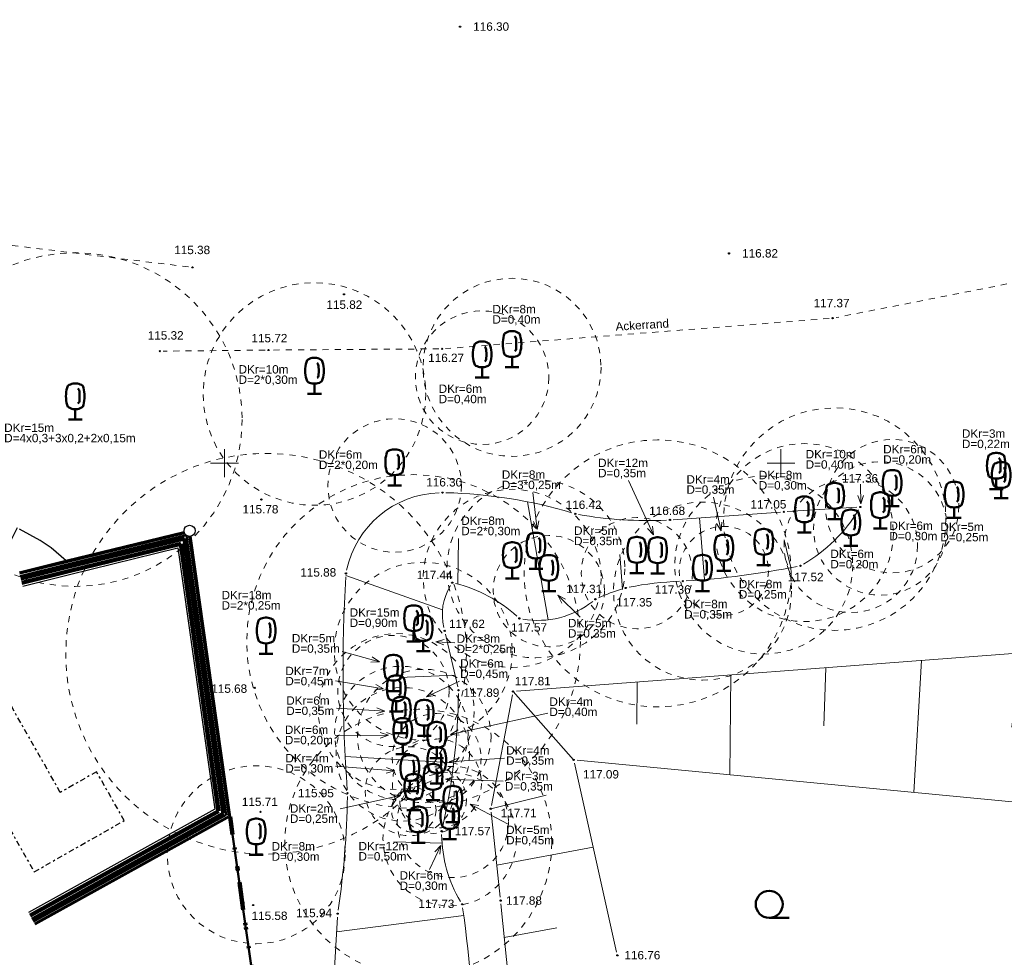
# Model space of a CAD drawing. Header units: metres. Extents: x 32377355 to 32378041, y 5707167 to 5708004.
# Tile 39 of 80: x 32377666 to 32377710, y 5707678 to 5707720. Entities that reach past the tile are written whole.
import ezdxf

# ---------------------------------------------------------------- set-up
doc = ezdxf.new("R2010")
doc.units = ezdxf.units.M
doc.header["$LTSCALE"] = 0.25
for name, pattern in [('LF1', [0]), ('LF1600.2012', [16, 5, -2.5, 0, -3, 0, -3, 0, -0.1, 0, -2.4]), ('LF1600.2242', [2, 1, -0.5, 0, -0.5]), ('LF2', [2.2, 1.1, -1.1])]:
    doc.linetypes.add(name, pattern=pattern)
doc.layers.get('0').update_dxf_attribs({"color": 1, "linetype": 'CONTINUOUS'})
for name, color, linetype, lineweight in [('Bauwerke_ Einrichtungen_ Siedlungsf.', 201, 'CONTINUOUS', 25), ('Befliegung', 126, 'CONTINUOUS', 0), ('Bäume Nord', 7, 'CONTINUOUS', 18), ('Ebene 71', 71, 'CONTINUOUS', 0), ('Ebene 9085', 125, 'CONTINUOUS', 0), ('Ebene 9285', 69, 'CONTINUOUS', 0), ('Flurstücke_ Grenzpunkte', 51, 'CONTINUOUS', 25), ('Gebäude', 9, 'CONTINUOUS', 25), ('Neues Aufmaß Nord', 123, 'CONTINUOUS', 0), ('Reliefformen', 32, 'CONTINUOUS', 25), ('Text zu Ebene 9083', 67, 'CONTINUOUS', 0), ('Texte Befliegung', 70, 'CONTINUOUS', 0)]:
    doc.layers.add(name, color=color, linetype=linetype, lineweight=lineweight)
doc.styles.add('Schrift rechtsgenei', font='Arial.ttf')

# ---------------------------------------------------------------- blocks, each defined once
blk = doc.blocks.new('*X5')
at = {"color": 7, "linetype": 'LF1', "lineweight": 18}
for p, q in [((32377721.962653, 5707679.392013), (32377721.715105, 5707679.52856)), ((32377721.716395, 5707674.902603), (32377717.085338, 5707677.814805)), ((32377718.023555, 5707665.390685), (32377710.502852, 5707675.035488)), ((32377721.42312, 5707669.556025), (32377717.380855, 5707672.894422)), ((32377708.725535, 5707662.2388), (32377704.930973, 5707672.682877)), ((32377689.420722, 5707661.956002), (32377695.083723, 5707670.518002)), ((32377700.898393, 5707659.585517), (32377698.153632, 5707670.505525)), ((32377712.969275, 5707663.677362), (32377710.44825, 5707668.812672)), ((32377704.898533, 5707660.941505), (32377703.231145, 5707666.101323)), ((32377695.385678, 5707657.716792), (32377695.656945, 5707664.11568))]:
    blk.add_line(p, q, dxfattribs=at)
blk = doc.blocks.new('*X6')
at = {"color": 7, "linetype": 'LF1', "lineweight": 18}
for p, q in [((32377686.96372, 5707684.473, 117.711), (32377689.452155, 5707685.075717, 117.403)), ((32377687.235838, 5707681.944272, 117.815), (32377691.563728, 5707682.752902, 116.945)), ((32377687.572555, 5707678.682687, 117.908), (32377689.926523, 5707679.117932, 117.366)), ((32377687.895477, 5707675.422163, 117.964), (32377693.15109, 5707676.378727, 116.808)), ((32377688.088598, 5707672.164137, 118.046), (32377691.14224, 5707672.68726, 117.477)), ((32377689.420722, 5707661.956002, 118.566), (32377695.083723, 5707670.518002, 116.994))]:
    blk.add_line(p, q, dxfattribs=at)
blk = doc.blocks.new('*X18')
at = {"color": 7, "linetype": 'LF1', "lineweight": 18}
for p, q in [((32377689.543783, 5707692.95987, 117.515), (32377688.618925, 5707698.25936, 116.375)), ((32377696.559293, 5707694.765042, 117.392), (32377696.3408, 5707697.540028, 116.778)), ((32377685.477215, 5707694.56737, 117.453), (32377685.511765, 5707696.605582, 116.885)), ((32377700.448803, 5707695.302635, 117.506), (32377700.152765, 5707696.545697, 117.266)), ((32377692.888135, 5707694.32228, 117.353), (32377692.762308, 5707695.896325, 116.944)), ((32377684.796427, 5707693.403817, 117.543), (32377680.450303, 5707694.942682, 115.878)), ((32377685.358107, 5707690.473245, 117.819), (32377682.84319, 5707690.374738, 116.865)), ((32377685.300918, 5707686.540838, 117.725), (32377680.42636, 5707686.812325, 115.938)), ((32377684.773913, 5707682.929977, 117.594), (32377682.607535, 5707682.988315, 116.77)), ((32377685.748725, 5707679.680957, 117.744), (32377680.032722, 5707678.943292, 115.971)), ((32377686.128667, 5707675.801668, 117.837), (32377683.025383, 5707675.61509, 116.971)), ((32377686.24075, 5707672.169767, 117.929), (32377680.034713, 5707671.660385, 116.247)), ((32377686.51718, 5707668.4971, 118.074), (32377683.44747, 5707668.230655, 117.231)), ((32377686.70272, 5707666.032, 118.172), (32377680.8237, 5707664.995845, 116.574)), ((32377686.882723, 5707663.195503, 118.172), (32377684.13282, 5707662.79854, 118.172)), ((32377687.062723, 5707660.359002, 118.172), (32377682.098723, 5707659.223002, 116.574)), ((32377686.949223, 5707657.587002, 118.172), (32377684.734258, 5707657.47148, 116.574))]:
    blk.add_line(p, q, dxfattribs=at)
blk = doc.blocks.new('*X24')
at = {"color": 7, "linetype": 'LF1', "lineweight": 18}
for p, q in [((32377710.776122, 5707691.469365, 117.665), (32377710.380665, 5707688.141703, 117.618)), ((32377706.313853, 5707691.13088, 117.694), (32377705.96772, 5707685.19999, 117.472)), ((32377715.571365, 5707691.280455, 117.652), (32377713.84324, 5707684.443405, 117.667)), ((32377697.74988, 5707690.481258, 117.749), (32377697.707798, 5707685.993502, 117.268)), ((32377702.011677, 5707690.804538, 117.721), (32377701.932108, 5707688.199932, 117.546)), ((32377693.53407, 5707690.161465, 117.776), (32377693.527295, 5707688.278615, 117.47)), ((32377687.964722, 5707689.739002, 117.812), (32377690.686723, 5707686.668003, 117.094)), ((32377719.142487, 5707687.162105, 117.771), (32377718.476902, 5707685.612153, 117.768))]:
    blk.add_line(p, q, dxfattribs=at)
blk = doc.blocks.new('*X57')
at = {"color": 37, "linetype": 'Continuous', "lineweight": 25, "true_color": 0x805c3b}
for p, q in [((32377660.469523, 5707697.642602), (32377660.563122, 5707697.305703)), ((32377663.122223, 5707697.850503), (32377662.949423, 5707696.496102)), ((32377665.680622, 5707697.096402), (32377665.303323, 5707696.316902)), ((32377667.891423, 5707695.604403), (32377665.789023, 5707695.087403))]:
    blk.add_line(p, q, dxfattribs=at)
blk = doc.blocks.new('S163')
at = {"lineweight": -2}
blk.add_hatch(color=0, dxfattribs=at).paths.add_polyline_path([(0, 0.031635, -1), (0, -0.031635, -1)], flags=0)
at = {"color": 0, "lineweight": -2}
blk.add_circle((0, 0), 0.031635, dxfattribs=at)
blk = doc.blocks.new('Baumbestand_ Laubholz', base_point=(0.0007, 0))
at = {"color": 0, "lineweight": -2}
blk.add_line((-0.09557, -0.40303), (0.5, -0.40303), dxfattribs=at)
blk.add_circle((-0.09557, 0), 0.40443, dxfattribs=at)
blk = doc.blocks.new('Laubbaum', base_point=(0, -0.5))
at = {"color": 0, "lineweight": -2}
for p, q in [((-0.248985, 0.261985), (-0.23832, 0.32084)), ((-0.23832, 0.32084), (-0.223465, 0.378775)), ((-0.223465, 0.378775), (-0.2045, 0.4355)), ((-0.2045, 0.4355), (-0.170865, 0.45636)), ((-0.170865, 0.45636), (-0.13513, 0.47336)), ((-0.13513, 0.47336), (-0.097725, 0.4863)), ((-0.097725, 0.4863), (-0.05912, 0.495015)), ((-0.05912, 0.495015), (-0.01979, 0.4994)), ((-0.01979, 0.4994), (0.01979, 0.4994)), ((0.01979, 0.4994), (0.05912, 0.495015)), ((0.05912, 0.495015), (0.097725, 0.4863)), ((0.072, 0.3585), (0.09129, 0.335215)), ((0.09129, 0.335215), (0.105485, 0.308515)), ((0.097725, 0.4863), (0.13513, 0.47336)), ((0.105485, 0.308515), (0.114, 0.2795)), ((0.114, 0.2795), (0.118245, 0.13975)), ((0.13513, 0.47336), (0.170865, 0.45636)), ((0.170865, 0.45636), (0.2045, 0.4355)), ((0.2045, 0.4355), (0.223465, 0.378775)), ((0.223465, 0.378775), (0.23832, 0.32084)), ((0.23832, 0.32084), (0.248985, 0.261985)), ((-0.25755, 0.14275), (-0.255405, 0.20252)), ((-0.255405, 0.08298), (-0.25755, 0.14275)), ((-0.255405, 0.20252), (-0.248985, 0.261985)), ((-0.248985, 0.023515), (-0.255405, 0.08298)), ((-0.23832, -0.03534), (-0.248985, 0.023515)), ((0.114, 0), (0.104515, -0.021505)), ((0.118245, 0.13975), (0.114, 0)), ((0.248985, 0.023515), (0.23832, -0.03534)), ((0.248985, 0.261985), (0.255405, 0.20252)), ((0.255405, 0.08298), (0.248985, 0.023515)), ((0.255405, 0.20252), (0.25755, 0.14275)), ((0.25755, 0.14275), (0.255405, 0.08298)), ((-0.223465, -0.093275), (-0.23832, -0.03534)), ((-0.2045, -0.15), (-0.223465, -0.093275)), ((-0.17082, -0.170725), (-0.2045, -0.15)), ((-0.135065, -0.187615), (-0.17082, -0.170725)), ((-0.097665, -0.200465), (-0.135065, -0.187615)), ((-0.05908, -0.20912), (-0.097665, -0.200465)), ((-0.019775, -0.213475), (-0.05908, -0.20912)), ((0.019775, -0.213475), (-0.019775, -0.213475)), ((0, -0.2205), (0, -0.5)), ((0.05908, -0.20912), (0.019775, -0.213475)), ((0.097665, -0.200465), (0.05908, -0.20912)), ((0.09082, -0.04061), (0.0735, -0.0565)), ((0.104515, -0.021505), (0.09082, -0.04061)), ((0.135065, -0.187615), (0.097665, -0.200465)), ((0.17082, -0.170725), (0.135065, -0.187615)), ((0.2045, -0.15), (0.17082, -0.170725)), ((0.223465, -0.093275), (0.2045, -0.15)), ((0.23832, -0.03534), (0.223465, -0.093275)), ((0.1905, -0.5), (-0.1905, -0.5))]:
    blk.add_line(p, q, dxfattribs=at)
blk = doc.blocks.new('Grenzpunkt mit Abmarkung')
at = {"color": 0, "lineweight": -2}
blk.add_circle((0, 0), 0.5, dxfattribs=at)

msp = doc.modelspace()

# ---------------------------------------------------------------- linework, layer by layer
at = {"layer": 'Bauwerke_ Einrichtungen_ Siedlungsf.', "color": 7, "linetype": 'Continuous', "lineweight": 25}
for p, q in [((32377667.889722, 5707695.601002), (32377673.189883, 5707696.897595)), ((32377673.467788, 5707696.709472), (32377675.252723, 5707684.110003)), ((32377668.038584, 5707694.993987), (32377672.910724, 5707696.185875)), ((32377672.910724, 5707696.185873), (32377674.573566, 5707684.448216)), ((32377665.786722, 5707695.084002), (32377667.889722, 5707695.601002)), ((32377665.93593, 5707694.477074), (32377668.038582, 5707694.993989)), ((32377674.573566, 5707684.448217), (32377666.196806, 5707679.806689)), ((32377675.252723, 5707684.110003), (32377666.499722, 5707679.260002))]:
    msp.add_line(p, q, dxfattribs=at)
at = {"layer": 'Bauwerke_ Einrichtungen_ Siedlungsf.', "color": 254, "linetype": 'Continuous', "lineweight": 35, "true_color": 0xe6e6e6}
for p, q in [((32377667.904607, 5707695.5403), (32377673.212444, 5707696.838773)), ((32377673.404793, 5707696.708566), (32377675.184805, 5707684.143823)), ((32377665.801643, 5707695.02331), (32377667.904608, 5707695.5403)), ((32377675.184806, 5707684.143824), (32377666.469431, 5707679.314671))]:
    msp.add_line(p, q, dxfattribs=at)
at = {"layer": 'Bauwerke_ Einrichtungen_ Siedlungsf.', "color": 254, "linetype": 'Continuous', "lineweight": 50, "true_color": 0xe6e6e6}
for p, q in [((32377667.928424, 5707695.443177), (32377673.286794, 5707696.754012)), ((32377673.298477, 5707696.746104), (32377675.076142, 5707684.197937)), ((32377665.825516, 5707694.926201), (32377667.928426, 5707695.443179)), ((32377675.076142, 5707684.197939), (32377666.420964, 5707679.402141))]:
    msp.add_line(p, q, dxfattribs=at)
at = {"layer": 'Bauwerke_ Einrichtungen_ Siedlungsf.', "color": 254, "linetype": 'Continuous', "lineweight": 100, "true_color": 0xe6e6e6}
for p, q in [((32377667.955219, 5707695.333917), (32377673.203042, 5707696.617704)), ((32377668.002855, 5707695.139671), (32377673.036005, 5707696.370946)), ((32377673.036003, 5707696.370946), (32377674.736563, 5707684.367046)), ((32377673.203044, 5707696.617707), (32377674.953894, 5707684.258817)), ((32377665.852374, 5707694.816954), (32377667.955221, 5707695.333916)), ((32377665.90012, 5707694.622737), (32377668.002855, 5707695.139672)), ((32377674.736563, 5707684.367044), (32377666.269506, 5707679.675484)), ((32377674.953894, 5707684.258817), (32377666.366439, 5707679.500545))]:
    msp.add_line(p, q, dxfattribs=at)
at = {"layer": 'Ebene 71', "color": 7, "linetype": 'Continuous', "lineweight": 9}
for p, q in [((32377674.999722, 5707699.372003), (32377674.999722, 5707700.622003)), ((32377699.999722, 5707699.372003), (32377699.999722, 5707700.622003)), ((32377674.374722, 5707699.997003), (32377675.624722, 5707699.997003)), ((32377699.374722, 5707699.997003), (32377700.624722, 5707699.997003))]:
    msp.add_line(p, q, dxfattribs=at)
at = {"layer": 'Ebene 9085', "color": 7, "linetype": 'LF2', "lineweight": 18}
msp.add_line((32377663.827163, 5707709.973485, 114.829), (32377673.41028, 5707708.809517, 115.375), dxfattribs=at)
msp.add_circle((32377668.297722, 5707701.955002, 114.988), 7.498378, dxfattribs=at)
at = {"layer": 'Flurstücke_ Grenzpunkte', "color": 7, "linetype": 'Continuous', "lineweight": 50}
for p, q in [((32377673.189883, 5707696.897595), (32377667.889722, 5707695.601002)), ((32377675.252723, 5707684.110003), (32377673.467788, 5707696.709472)), ((32377667.889722, 5707695.601002), (32377665.786722, 5707695.084002)), ((32377675.365722, 5707683.312002), (32377675.252723, 5707684.110003)), ((32377678.354653, 5707662.21453), (32377675.365722, 5707683.312002))]:
    msp.add_line(p, q, dxfattribs=at)
at = {"layer": 'Flurstücke_ Grenzpunkte', "color": 233, "linetype": 'LF1600.2012', "lineweight": 158, "true_color": 0xdb70a1}
for p, q in [((32377675.365722, 5707683.312002), (32377675.252723, 5707684.110003)), ((32377678.354653, 5707662.21453), (32377675.365722, 5707683.312002))]:
    msp.add_line(p, q, dxfattribs=at)
at = {"layer": 'Flurstücke_ Grenzpunkte', "color": 233, "lineweight": 158, "true_color": 0xdb70a1}
for p in [(32377675.587793, 5707681.74451), (32377675.692995, 5707681.001925), (32377675.7982, 5707680.25934)]:
    msp.add_point(p, dxfattribs=at)
at = {"layer": 'Gebäude', "color": 7, "linetype": 'LF1600.2242', "lineweight": 25}
for p, q in [((32377667.624722, 5707685.208003), (32377662.975722, 5707693.393002)), ((32377669.253723, 5707686.134003), (32377667.624722, 5707685.208003)), ((32377670.499722, 5707683.940003), (32377669.253723, 5707686.134003)), ((32377664.178723, 5707685.640003), (32377666.450723, 5707681.640003)), ((32377666.450723, 5707681.640003), (32377670.499722, 5707683.940003))]:
    msp.add_line(p, q, dxfattribs=at)
at = {"layer": 'Neues Aufmaß Nord', "color": 7, "linetype": 'LF2', "lineweight": 18}
for p, q in [((32377717.707035, 5707709.527415, 118.184), (32377702.474408, 5707706.536588, 117.375)), ((32377702.17063, 5707706.494993, 117.357), (32377684.935812, 5707705.14301, 116.282)), ((32377676.823167, 5707705.075365, 115.712), (32377672.252275, 5707705.026638, 115.333)), ((32377684.629163, 5707705.12994, 116.261), (32377677.13028, 5707705.078065, 115.736))]:
    msp.add_line(p, q, dxfattribs=at)
at = {"layer": 'Neues Aufmaß Nord', "color": 7, "linetype": 'LF1', "lineweight": 18}
for p, q in [((32377700.281973, 5707697.81776, 117.06), (32377703.41447, 5707698.017242, 117.346)), ((32377695.1649, 5707697.456837, 116.695), (32377699.975543, 5707697.797165, 117.035)), ((32377685.480962, 5707689.944578, 117.873), (32377684.93048, 5707692.313425, 117.63)), ((32377714.9686, 5707691.787387, 117.638), (32377688.117845, 5707689.750617, 117.811)), ((32377686.992398, 5707684.623863, 117.714), (32377687.936045, 5707689.58814, 117.809)), ((32377690.720288, 5707686.518152, 117.088), (32377692.620155, 5707678.03685, 116.766)), ((32377690.83958, 5707686.653317, 117.098), (32377722.042863, 5707683.655687, 117.869)), ((32377687.391293, 5707680.499683, 117.874), (32377686.980153, 5707684.32032, 117.717)), ((32377688.104587, 5707673.310817, 117.999), (32377687.422855, 5707680.194187, 117.883))]:
    msp.add_line(p, q, dxfattribs=at)
at = {"layer": 'Neues Aufmaß Nord', "color": 7, "linetype": 'Continuous', "lineweight": 18}
for points in [[(32377693.15888, 5707699.21652), (32377694.267695, 5707696.772577)], [(32377688.860803, 5707698.685035), (32377689.04701, 5707697.014492)], [(32377696.9671, 5707698.47457), (32377697.312638, 5707696.953825)], [(32377688.881237, 5707697.373335), (32377689.04701, 5707697.014492), (32377689.129698, 5707697.40103)], [(32377693.998928, 5707697.06243), (32377694.267695, 5707696.772577), (32377694.22659, 5707697.16572)], [(32377697.107655, 5707697.291807), (32377697.312638, 5707696.953825), (32377697.351443, 5707697.3472)], [(32377690.98294, 5707693.072173), (32377689.971363, 5707694.06018)], [(32377690.326975, 5707693.887582), (32377689.971363, 5707694.06018), (32377690.152293, 5707693.708735)], [(32377684.872585, 5707692.07826), (32377684.491048, 5707691.974915), (32377684.858285, 5707691.82867)], [(32377685.356105, 5707691.925352), (32377684.491048, 5707691.974915)], [(32377680.28692, 5707691.540745), (32377681.967145, 5707691.078572)], [(32377681.572423, 5707691.057505), (32377681.967145, 5707691.078572), (32377681.638728, 5707691.298553)], [(32377679.99359, 5707690.21099), (32377682.148438, 5707689.863888)], [(32377681.75833, 5707689.800115), (32377682.148438, 5707689.863888), (32377681.798088, 5707690.046932)], [(32377685.555238, 5707690.201115), (32377684.07211, 5707689.505807)], [(32377684.358587, 5707689.778165), (32377684.07211, 5707689.505807), (32377684.464708, 5707689.551807)], [(32377680.034655, 5707688.99244), (32377682.210025, 5707688.857952)], [(32377681.828028, 5707688.75633), (32377682.210025, 5707688.857952), (32377681.843453, 5707689.005852)], [(32377689.522955, 5707688.763615), (32377685.153657, 5707687.812288)], [(32377681.999935, 5707687.642882), (32377682.37426, 5707687.769895), (32377681.998592, 5707687.892877)], [(32377685.49348, 5707688.014205), (32377685.153657, 5707687.812288), (32377685.546665, 5707687.769927)], [(32377679.973063, 5707687.756993), (32377682.37426, 5707687.769895)], [(32377687.579158, 5707686.749928), (32377685.092073, 5707686.580637)], [(32377685.45772, 5707686.730815), (32377685.092073, 5707686.580637), (32377685.474698, 5707686.481392)], [(32377679.99359, 5707686.383267), (32377682.641143, 5707686.168607)], [(32377682.257268, 5707686.074323), (32377682.641143, 5707686.168607), (32377682.277472, 5707686.323502)], [(32377685.30493, 5707685.90924), (32377684.926063, 5707685.796505), (32377685.2968, 5707685.659373)], [(32377687.524785, 5707685.71193), (32377684.926063, 5707685.796505)], [(32377680.198888, 5707684.472718), (32377682.908023, 5707685.060025)], [(32377682.568018, 5707684.858412), (32377682.908023, 5707685.060025), (32377682.515053, 5707685.102737)], [(32377687.743575, 5707683.78286), (32377686.034302, 5707684.683687)], [(32377686.42433, 5707684.61943), (32377686.034302, 5707684.683687), (32377686.30777, 5707684.398265)], [(32377684.207748, 5707681.737592), (32377684.720545, 5707682.822525)], [(32377684.67331, 5707682.430072), (32377684.720545, 5707682.822525), (32377684.447287, 5707682.536905)]]:
    msp.add_lwpolyline(points, dxfattribs=at)
at = {"layer": 'Neues Aufmaß Nord', "color": 7, "linetype": 'LF2', "lineweight": 18}
for centre, radius in [((32377687.919723, 5707704.301002, 116.655), 3.999135), ((32377679.042723, 5707703.103002, 115.956), 4.998918), ((32377686.575723, 5707703.839003, 116.662), 2.99935), ((32377702.415723, 5707697.481003, 117.46), 4.998918), ((32377682.646722, 5707698.992003, 116.054), 2.99935), ((32377694.458723, 5707695.044002, 117.25), 5.9987), ((32377701.052723, 5707696.877002, 117.41), 3.999135), ((32377704.999722, 5707698.063002, 117.459), 2.99935), ((32377676.870723, 5707691.434003, 115.846), 8.99805), ((32377704.465723, 5707697.064002, 117.559), 2.99935), ((32377683.496723, 5707691.985003, 116.78), 7.498378), ((32377699.227722, 5707695.418003, 117.468), 3.999135), ((32377688.992723, 5707695.248003, 117.382), 3.999135), ((32377703.140723, 5707696.285002, 117.588), 2.99935), ((32377687.928723, 5707694.821003, 117.299), 3.999135), ((32377696.478723, 5707694.249002, 117.555), 3.999135), ((32377693.526723, 5707695.055003, 117.271), 2.49946), ((32377697.434723, 5707695.157003, 117.465), 1.999567), ((32377689.571723, 5707694.246002, 117.315), 2.499458), ((32377683.930723, 5707691.547002, 117.504), 3.999135), ((32377682.717723, 5707688.839003, 116.949), 3.499242), ((32377682.589722, 5707689.761002, 116.937), 2.499458), ((32377682.947723, 5707687.874002, 117.11), 2.99935), ((32377683.975722, 5707687.740002, 117.424), 2.99935), ((32377683.011723, 5707686.919002, 117.153), 2.99935), ((32377683.707722, 5707682.947003, 117.211), 5.9987), ((32377684.533723, 5707686.750002, 117.368), 1.999567), ((32377684.543722, 5707685.608002, 117.409), 1.999567), ((32377683.326723, 5707685.259003, 117.155), 1.999567), ((32377676.426723, 5707682.408002, 115.698), 3.999135), ((32377685.121723, 5707683.104002, 117.455), 2.99935), ((32377685.260722, 5707683.876002, 117.658), 2.49946), ((32377684.372722, 5707684.862002, 117.35), 1.499675), ((32377683.505723, 5707684.410002, 117.225), 0.999783)]:
    msp.add_circle(centre, radius, dxfattribs=at)
at = {"layer": 'Neues Aufmaß Nord', "color": 7, "linetype": 'LF1', "lineweight": 18}
for centre, radius, start, end in [((32377684.799515, 5707694.257597, 116.09), 4.414405, 92.0294761, 167.7450281), ((32377684.374715, 5707676.83373, 116.36), 21.842349, 73.4057741, 88.4901231), ((32377693.997793, 5707714.71634, 116.549), 17.300076, 259.7208502, 272.8513502), ((32377697.44424, 5707701.573382, 117.439), 7.076287, 300.2881264, 328.6795684), ((32377693.353278, 5707732.286743, 117.442), 37.659505, 273.6458184, 281.2948534), ((32377754.6524, 5707690.663343, 115.914), 74.325885, 176.73948973, 184.11938073), ((32377687.29989, 5707693.194932, 117.529), 2.513114, 148.7626019, 193.4309039), ((32377683.830867, 5707688.361165, 117.508), 6.421176, 47.897235, 76.001246), ((32377695.941183, 5707680.788062, 117.355), 13.910255, 92.0597278, 101.4532138), ((32377695.209645, 5707686.463538, 117.329), 8.221026, 106.4542128, 114.4736208), ((32377689.082003, 5707696.925465, 117.442), 3.992392, 260.1567234, 308.1050754), ((32377656.45229, 5707690.070695, 117.729), 29.06474, 347.1599448, 359.1537918), ((32377639.572733, 5707685.79304, 115.945), 40.961713, 351.745189, 358.915085), ((32377690.806378, 5707683.391867, 117.651), 6.051063, 180.7899761, 210.6161781), ((32377635.544342, 5707672.807733, 117.824), 50.673382, 359.8132452, 8.1906522), ((32377739.37271, 5707675.314872, 116.257), 59.451401, 175.86003707, 191.71334307)]:
    msp.add_arc(centre, radius, start, end, dxfattribs=at)
at = {"layer": 'Reliefformen', "color": 37, "linetype": 'Continuous', "lineweight": 25, "true_color": 0x805c3b}
for p, q in [((32377666.720723, 5707696.524002), (32377665.798723, 5707697.035002)), ((32377667.214722, 5707696.188002), (32377666.720723, 5707696.524002)), ((32377667.889722, 5707695.601002), (32377667.214722, 5707696.188002))]:
    msp.add_line(p, q, dxfattribs=at)
at = {"layer": 'Text zu Ebene 9083', "color": 7, "linetype": 'Continuous', "lineweight": 18}
for points in [[(32377703.574683, 5707699.0455), (32377703.585143, 5707698.162658)], [(32377703.45571, 5707698.53615), (32377703.585143, 5707698.162658), (32377703.705692, 5707698.53911)]]:
    msp.add_lwpolyline(points, dxfattribs=at)

# ---------------------------------------------------------------- block references
at = {"layer": 'Befliegung', "color": 7, "lineweight": 25, "xscale": 0.88, "yscale": 0.88, "zscale": 0.88}
for p in [(32377685.585723, 5707719.603002, 116.305), (32377697.666723, 5707709.417003, 116.825), (32377680.368723, 5707707.580002, 115.82)]:
    msp.add_blockref('S163', p, dxfattribs=at)
at = {"layer": 'Bäume Nord', "color": 116, "lineweight": 50, "true_color": 0x008230}
for name, p, xscale, yscale, zscale in [('Laubbaum', (32377687.919723, 5707704.301002, 116.655), 1.625, 1.625, 1.625), ('Laubbaum', (32377686.575723, 5707703.839003, 116.662), 1.625, 1.625, 1.625), ('Laubbaum', (32377679.042723, 5707703.103002, 115.956), 1.625, 1.625, 1.625), ('Laubbaum', (32377682.646722, 5707698.992003, 116.054), 1.625, 1.625, 1.625), ('Laubbaum', (32377704.999722, 5707698.063002, 117.459), 1.625, 1.625, 1.625), ('Laubbaum', (32377702.415723, 5707697.481003, 117.46), 1.625, 1.625, 1.625), ('Laubbaum', (32377701.052723, 5707696.877002, 117.41), 1.625, 1.625, 1.625), ('Laubbaum', (32377704.465723, 5707697.064002, 117.559), 1.625, 1.625, 1.625), ('Laubbaum', (32377703.140723, 5707696.285002, 117.588), 1.625, 1.625, 1.625), ('Laubbaum', (32377688.992723, 5707695.248003, 117.382), 1.625, 1.625, 1.625), ('Laubbaum', (32377693.526723, 5707695.055003, 117.271), 1.625, 1.625, 1.625), ('Laubbaum', (32377694.458723, 5707695.044002, 117.25), 1.625, 1.625, 1.625), ('Laubbaum', (32377697.434723, 5707695.157003, 117.465), 1.625, 1.625, 1.625), ('Laubbaum', (32377699.227722, 5707695.418003, 117.468), 1.625, 1.625, 1.625), ('Laubbaum', (32377687.928723, 5707694.821003, 117.299), 1.625, 1.625, 1.625), ('Laubbaum', (32377689.571723, 5707694.246002, 117.315), 1.625, 1.625, 1.625), ('Laubbaum', (32377696.478723, 5707694.249002, 117.555), 1.625, 1.625, 1.625), ('Laubbaum', (32377683.496723, 5707691.985003, 116.78), 1.625, 1.625, 1.625), ('Laubbaum', (32377683.930723, 5707691.547002, 117.504), 1.625, 1.625, 1.625), ('Laubbaum', (32377676.870723, 5707691.434003, 115.846), 1.625, 1.625, 1.625), ('Laubbaum', (32377682.589722, 5707689.761002, 116.937), 1.625, 1.625, 1.625), ('Laubbaum', (32377682.717723, 5707688.839003, 116.949), 1.625, 1.625, 1.625), ('Laubbaum', (32377682.947723, 5707687.874002, 117.11), 1.625, 1.625, 1.625), ('Laubbaum', (32377683.975722, 5707687.740002, 117.424), 1.625, 1.625, 1.625), ('Laubbaum', (32377683.011723, 5707686.919002, 117.153), 1.625, 1.625, 1.625), ('Laubbaum', (32377684.533723, 5707686.750002, 117.368), 1.625, 1.625, 1.625), ('Laubbaum', (32377684.543722, 5707685.608002, 117.409), 1.625, 1.625, 1.625), ('Laubbaum', (32377683.326723, 5707685.259003, 117.155), 1.625, 1.625, 1.625), ('Laubbaum', (32377684.372722, 5707684.862002, 117.35), 1.625, 1.625, 1.625), ('Laubbaum', (32377683.505723, 5707684.410002, 117.225), 1.625, 1.625, 1.625), ('Laubbaum', (32377685.260722, 5707683.876002, 117.658), 1.625, 1.625, 1.625), ('Laubbaum', (32377685.121723, 5707683.104002, 117.455), 1.625, 1.625, 1.625), ('Laubbaum', (32377683.707722, 5707682.947003, 117.211), 1.625, 1.625, 1.625), ('Laubbaum', (32377676.426723, 5707682.408002, 115.698), 1.625, 1.625, 1.625), ('Baumbestand_ Laubholz', (32377699.61796, 5707680.181232), 1.5, 1.5, 1.5)]:
    msp.add_blockref(name, p, dxfattribs=dict(at, xscale=xscale, yscale=yscale, zscale=zscale))
at = {"layer": 'Ebene 9085', "color": 7, "lineweight": 25, "xscale": 0.88, "yscale": 0.88, "zscale": 0.88}
msp.add_blockref('S163', (32377673.562723, 5707708.791002, 115.384), dxfattribs=at)
at = {"layer": 'Ebene 9085', "color": 116, "lineweight": 50, "true_color": 0x008230, "xscale": 1.625, "yscale": 1.625, "zscale": 1.625}
for p in [(32377668.297722, 5707701.955002, 114.988), (32377709.675723, 5707698.835002, 117.593), (32377709.893723, 5707698.419002, 117.651), (32377707.783723, 5707697.539002, 117.617)]:
    msp.add_blockref('Laubbaum', p, dxfattribs=at)
at = {"layer": 'Flurstücke_ Grenzpunkte', "color": 7, "lineweight": 25, "xscale": 0.5, "yscale": 0.5, "zscale": 0.5}
msp.add_blockref('Grenzpunkt mit Abmarkung', (32377673.432723, 5707696.957003), dxfattribs=at)
at = {"layer": 'Neues Aufmaß Nord', "color": 7, "lineweight": 25, "xscale": 0.88, "yscale": 0.88, "zscale": 0.88}
for p in [(32377702.323723, 5707706.507002, 117.367), (32377672.098723, 5707705.025003, 115.32), (32377676.976723, 5707705.077003, 115.725), (32377684.782722, 5707705.131002, 116.272), (32377684.796723, 5707698.672002, 116.304), (32377676.656723, 5707698.363002, 115.775), (32377703.567722, 5707698.027002, 117.36), (32377690.759723, 5707697.722002, 116.415), (32377700.128723, 5707697.808002, 117.046), (32377695.011723, 5707697.446003, 116.684), (32377700.879723, 5707695.387002, 117.519), (32377680.455722, 5707695.044002, 115.877), (32377685.234723, 5707694.627002, 117.444), (32377695.594723, 5707694.694002, 117.364), (32377693.028723, 5707694.390003, 117.346), (32377691.664723, 5707693.881002, 117.313), (32377688.248723, 5707693.021002, 117.572), (32377684.895723, 5707692.463003, 117.615), (32377676.360723, 5707689.902002, 115.678), (32377685.515723, 5707689.795002, 117.888), (32377687.964722, 5707689.739002, 117.812), (32377690.686723, 5707686.668003, 117.094), (32377680.529723, 5707685.171002, 115.95), (32377676.616723, 5707684.331002, 115.707), (32377686.963723, 5707684.473002, 117.711), (32377684.755723, 5707683.462002, 117.569), (32377687.407722, 5707680.347002, 117.88), (32377676.290723, 5707680.147002, 115.576), (32377685.678723, 5707680.179003, 117.732), (32377680.087723, 5707679.760002, 115.94), (32377692.653723, 5707677.887002, 116.76)]:
    msp.add_blockref('S163', p, dxfattribs=at)
at = {"layer": 'Neues Aufmaß Nord', "color": 7, "lineweight": 18}
for name in ['*X18', '*X24', '*X6', '*X5']:
    msp.add_blockref(name, (0, 0), dxfattribs=at)
at = {"layer": 'Reliefformen', "color": 37, "lineweight": 25, "true_color": 0x805c3b}
msp.add_blockref('*X57', (0, 0), dxfattribs=at)

# ---------------------------------------------------------------- texts
at = {"layer": 'Ebene 9285', "color": 7, "lineweight": 18, "char_height": 0.3775, "attachment_point": 7, "line_spacing_factor": 0.69, "style": 'Schrift rechtsgenei'}
for s, insert in [('115.38', (32377672.742603, 5707709.379902, 115.384)), ('DKr=15m', (32377665.102157, 5707701.392235)), ('DKr=3m', (32377708.130103, 5707701.130985)), ('D=4x0,3+3x0,2+2x0,15m', (32377665.102157, 5707700.863735)), ('D=0,22m', (32377708.130103, 5707700.602485)), ('DKr=5m', (32377707.16415, 5707696.942382)), ('D=0,25m', (32377707.16415, 5707696.413882))]:
    msp.add_mtext(s, dxfattribs=dict(at, insert=insert))
at = {"layer": 'Neues Aufmaß Nord', "color": 7, "lineweight": 18, "char_height": 0.3775, "attachment_point": 7, "line_spacing_factor": 0.69, "style": 'Schrift rechtsgenei'}
for s, insert in [('DKr=8m', (32377687.03875, 5707706.722133)), ('D=0,40m', (32377687.03875, 5707706.193633)), ('DKr=10m', (32377675.63302, 5707704.015622)), ('D=2*0,30m', (32377675.63302, 5707703.487123)), ('DKr=6m', (32377684.62213, 5707703.145532)), ('D=0,40m', (32377684.62213, 5707702.617032)), ('DKr=6m', (32377679.24065, 5707700.189195)), ('DKr=10m', (32377701.111125, 5707700.20683)), ('DKr=6m', (32377704.593697, 5707700.429697)), ('D=2*0,20m', (32377679.24065, 5707699.660695)), ('DKr=12m', (32377691.784713, 5707699.82052)), ('D=0,40m', (32377701.111125, 5707699.67833)), ('D=0,20m', (32377704.593697, 5707699.901197)), ('DKr=8m', (32377687.45988, 5707699.289035)), ('D=0,35m', (32377691.784713, 5707699.29202)), ('DKr=8m', (32377699.004135, 5707699.26888)), ('DKr=4m', (32377695.755285, 5707699.07857)), ('D=3*0,25m', (32377687.45988, 5707698.760535)), ('D=0,35m', (32377695.755285, 5707698.55007)), ('D=0,30m', (32377699.004135, 5707698.74038)), ('DKr=8m', (32377685.63865, 5707697.21675)), ('D=2*0,30m', (32377685.63865, 5707696.68825)), ('DKr=5m', (32377690.70674, 5707696.77086)), ('DKr=6m', (32377704.873973, 5707696.990427)), ('D=0,35m', (32377690.70674, 5707696.24236)), ('D=0,30m', (32377704.873973, 5707696.461927)), ('DKr=6m', (32377702.221838, 5707695.726998)), ('D=0,20m', (32377702.221838, 5707695.198498)), ('DKr=8m', (32377698.109462, 5707694.37178)), ('DKr=18m', (32377674.869238, 5707693.876597)), ('D=0,25m', (32377698.109462, 5707693.84328)), ('D=2*0,25m', (32377674.869238, 5707693.348097)), ('DKr=15m', (32377680.623713, 5707693.094847)), ('DKr=8m', (32377695.652442, 5707693.474612)), ('DKr=5m', (32377690.43232, 5707692.619172)), ('D=0,35m', (32377695.652442, 5707692.946112)), ('D=0,90m', (32377680.623713, 5707692.566348)), ('DKr=5m', (32377678.02796, 5707691.93731)), ('DKr=8m', (32377685.431605, 5707691.919638)), ('D=0,35m', (32377690.43232, 5707692.090672)), ('D=0,35m', (32377678.02796, 5707691.40881)), ('D=2*0,25m', (32377685.431605, 5707691.391138)), ('DKr=7m', (32377677.73463, 5707690.474505)), ('DKr=6m', (32377685.590822, 5707690.805115)), ('D=0,45m', (32377677.73463, 5707689.946005)), ('D=0,45m', (32377685.590822, 5707690.276615)), ('DKr=6m', (32377677.775695, 5707689.1401)), ('DKr=4m', (32377689.598455, 5707689.093257)), ('D=0,35m', (32377677.775695, 5707688.6116)), ('D=0,40m', (32377689.598455, 5707688.564757)), ('DKr=6m', (32377677.714102, 5707687.826222)), ('D=0,20m', (32377677.714102, 5707687.297722)), ('DKr=4m', (32377687.654658, 5707686.904877)), ('DKr=4m', (32377677.73463, 5707686.553403)), ('D=0,30m', (32377677.73463, 5707686.024903)), ('D=0,35m', (32377687.654658, 5707686.376377)), ('DKr=3m', (32377687.600285, 5707685.749445)), ('D=0,35m', (32377687.600285, 5707685.220945)), ('DKr=2m', (32377677.939927, 5707684.295177)), ('D=0,25m', (32377677.939927, 5707683.766677)), ('DKr=5m', (32377687.654647, 5707683.32986)), ('DKr=8m', (32377677.116693, 5707682.591)), ('DKr=12m', (32377681.021658, 5707682.604342)), ('D=0,45m', (32377687.654647, 5707682.80136)), ('D=0,30m', (32377677.116693, 5707682.0625)), ('D=0,50m', (32377681.021658, 5707682.075842)), ('DKr=6m', (32377682.86622, 5707681.284592)), ('D=0,30m', (32377682.86622, 5707680.756092))]:
    msp.add_mtext(s, dxfattribs=dict(at, insert=insert))
at = {"layer": 'Neues Aufmaß Nord', "color": 7, "lineweight": 18, "insert": (32377692.581695, 5707705.93504), "char_height": 0.3775, "attachment_point": 7, "rotation": 3.6161596, "line_spacing_factor": 0.69, "style": 'Schrift rechtsgenei'}
msp.add_mtext('Ackerrand', dxfattribs=at)
at = {"layer": 'Text zu Ebene 9083', "color": 7, "lineweight": 18, "char_height": 0.3775, "attachment_point": 7, "line_spacing_factor": 0.69, "style": 'Schrift rechtsgenei'}
for s, insert in [('117.37', (32377701.468873, 5707706.99216, 117.367)), ('115.32', (32377671.552485, 5707705.54161, 115.32)), ('115.72', (32377676.212255, 5707705.418445, 115.725)), ('116.27', (32377684.152128, 5707704.533308, 116.272)), ('116.30', (32377684.06536, 5707698.94222, 116.304)), ('117.36', (32377702.751433, 5707699.121, 117.36)), ('116.42', (32377690.330233, 5707697.932672, 116.415)), ('117.05', (32377698.6326, 5707697.951957, 117.046)), ('115.78', (32377675.810788, 5707697.731505, 115.775)), ('116.68', (32377694.082028, 5707697.660802, 116.684)), ('115.88', (32377678.406545, 5707694.895863, 115.877)), ('117.44', (32377683.636803, 5707694.78864, 117.444)), ('117.52', (32377700.304855, 5707694.687552, 117.519)), ('117.31', (32377690.353405, 5707694.152042, 117.313)), ('117.36', (32377694.33239, 5707694.128228, 117.364)), ('117.35', (32377692.59994, 5707693.551867, 117.346)), ('117.62', (32377685.08663, 5707692.582278, 117.615)), ('117.57', (32377687.878198, 5707692.422752, 117.572)), ('117.81', (32377688.045442, 5707690.011247, 117.812)), ('115.68', (32377674.40679, 5707689.67373, 115.678)), ('117.89', (32377685.734838, 5707689.494262, 117.888)), ('117.09', (32377691.109315, 5707685.826067, 117.094)), ('115.95', (32377678.300585, 5707684.982253, 115.95)), ('115.71', (32377675.78142, 5707684.588673, 115.707)), ('117.71', (32377687.40997, 5707684.092722, 117.711)), ('117.57', (32377685.344623, 5707683.273253, 117.569)), ('117.73', (32377683.714433, 5707680.007675, 117.732)), ('117.88', (32377687.64882, 5707680.154215, 117.88)), ('115.58', (32377676.217945, 5707679.470022, 115.576)), ('115.94', (32377678.217695, 5707679.59594, 115.94)), ('116.76', (32377692.968033, 5707677.702105, 116.76))]:
    msp.add_mtext(s, dxfattribs=dict(at, insert=insert))
at = {"layer": 'Texte Befliegung', "color": 7, "lineweight": 18, "char_height": 0.3775, "attachment_point": 7, "line_spacing_factor": 0.69, "style": 'Schrift rechtsgenei'}
for s, insert in [('116.30', (32377686.174623, 5707719.414253, 116.305)), ('116.82', (32377698.255623, 5707709.228253, 116.825)), ('115.82', (32377679.57875, 5707706.92215, 115.82))]:
    msp.add_mtext(s, dxfattribs=dict(at, insert=insert))

doc.saveas('drawing.dxf')
